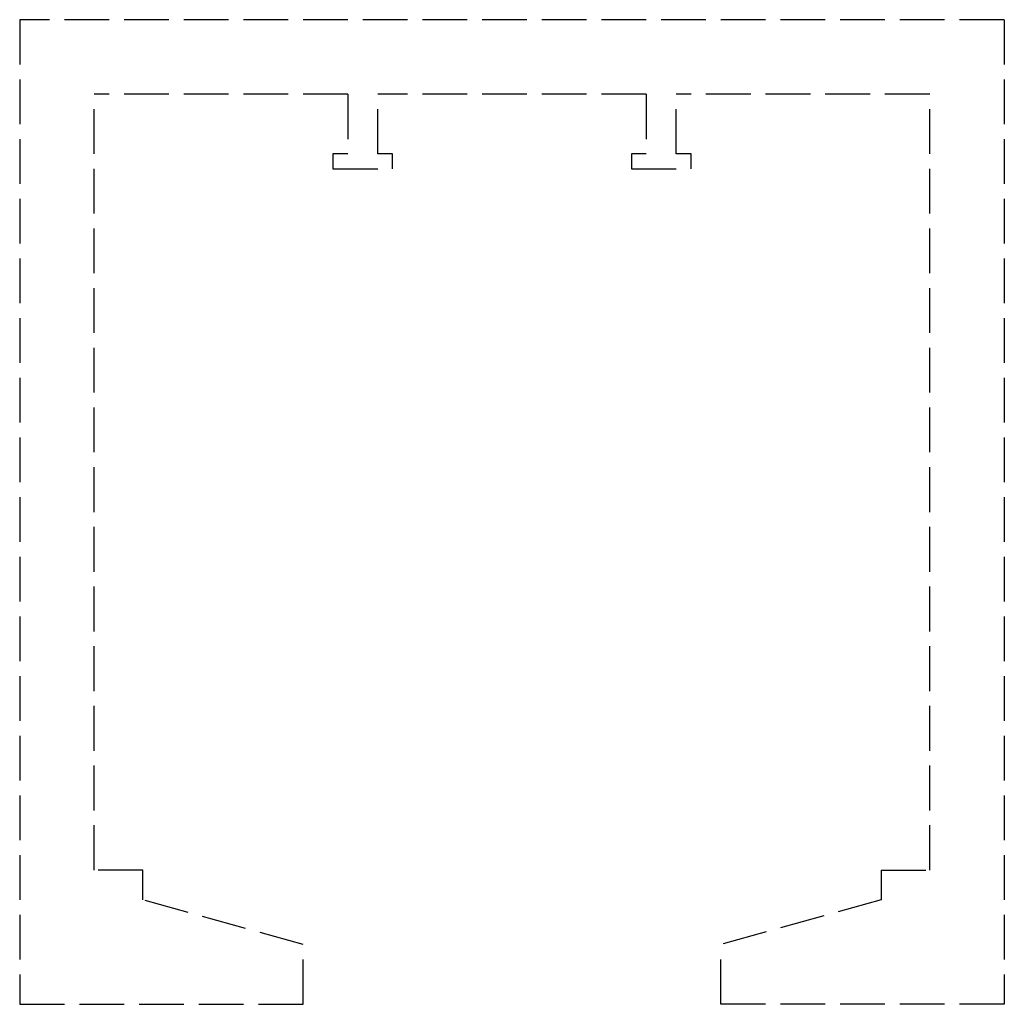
# Model space of a CAD drawing. Header units: millimetres. Extents: x -16.5 to 16.5, y -33 to 0.
import ezdxf

# ---------------------------------------------------------------- set-up
doc = ezdxf.new("R2010")
doc.units = ezdxf.units.MM
doc.header["$LTSCALE"] = 10
doc.linetypes.add('ALLCAD_Strich', pattern=[0.2, 0.15, -0.05])
doc.layers.add('BESCH_KONT_sich_schn_seit_2d', color=160, linetype='Continuous')

msp = doc.modelspace()

# ---------------------------------------------------------------- linework, layer by layer
at = {"layer": 'BESCH_KONT_sich_schn_seit_2d', "linetype": 'ALLCAD_Strich', "extrusion": (0, 1, -2e-16)}
for p, q in [((-16.5, 0), (-16.5, -33)), ((16.5, 0), (-16.5, 0)), ((16.5, 0), (16.5, -33)), ((-5.5, -2.5), (-14, -2.5)), ((-14, -28.5), (-14, -2.5)), ((-5.5, -2.5), (-5.5, -4.495)), ((4.5, -2.5), (-4.5, -2.5)), ((-4.5, -4.5), (-4.5, -2.5)), ((4.5, -2.5), (4.5, -4.5)), ((14, -2.5), (5.5, -2.5)), ((5.5, -4.5), (5.5, -2.5)), ((14, -28.5), (14, -2.5)), ((-6, -4.5), (-6, -5)), ((-5.5, -4.5), (-6, -4.5)), ((-5.5, -4.492), (-5.505, -4.492)), ((-5.505, -4.492), (-5.505, -4.495)), ((-5.5, -4.492), (-5.505, -4.492)), ((-5.5, -4.493), (-5.505, -4.493)), ((-5.5, -4.494), (-5.505, -4.494)), ((-5.5, -4.494), (-5.505, -4.494)), ((-5.5, -4.495), (-5.505, -4.495)), ((-5.5, -4.495), (-5.505, -4.495)), ((-5.5, -4.495), (-5.505, -4.495)), ((-5.505, -4.497), (-5.505, -4.495)), ((-5.5, -4.495), (-5.505, -4.495)), ((-5.5, -4.496), (-5.505, -4.496)), ((-5.5, -4.497), (-5.505, -4.497)), ((-5.505, -4.497), (-5.505, -4.5)), ((-5.5, -4.497), (-5.505, -4.497)), ((-5.5, -4.498), (-5.505, -4.498)), ((-5.5, -4.5), (-5.505, -4.5)), ((-5.5, -4.497), (-5.5, -4.495)), ((-5.5, -4.497), (-5.5, -4.5)), ((-4, -4.5), (-4.5, -4.5)), ((-4, -5), (-4, -4.5)), ((4, -4.5), (4, -5)), ((4.5, -4.5), (4, -4.5)), ((6, -4.5), (5.5, -4.5)), ((6, -5), (6, -4.5)), ((-6, -5), (-4, -5)), ((4, -5), (6, -5)), ((-12.375, -28.5), (-14, -28.5)), ((-12.375, -29.5), (-12.375, -28.5)), ((12.375, -28.5), (12.375, -29.5)), ((12.375, -28.5), (14, -28.5)), ((-7, -31), (-12.375, -29.5)), ((12.375, -29.5), (7, -31)), ((-7, -33), (-7, -31)), ((7, -33), (7, -31)), ((-16.5, -33), (-7, -33)), ((16.5, -33), (7, -33))]:
    msp.add_line(p, q, dxfattribs=at)

doc.saveas('drawing.dxf')
